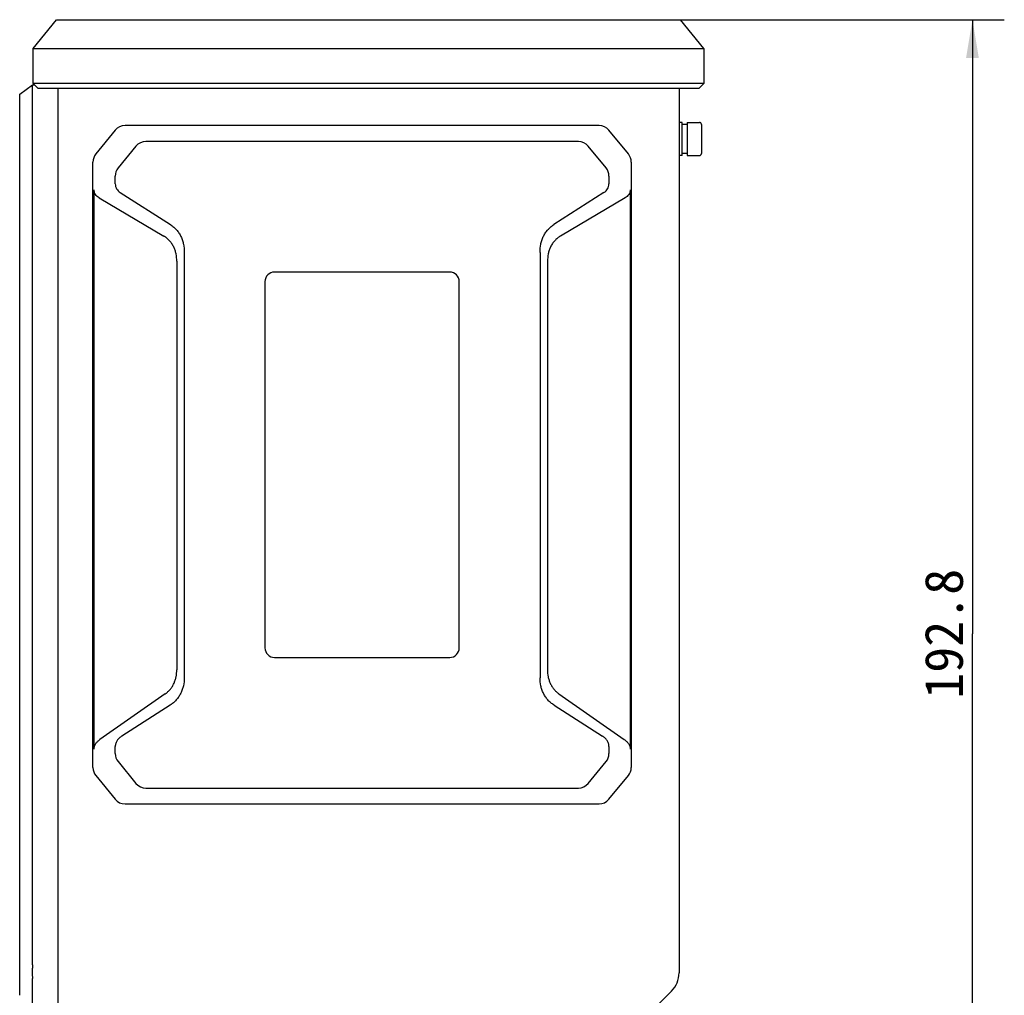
# Model space of a CAD drawing. Header units: millimetres. Extents: x 97 to 455, y 99 to 378.
# Tile 13 of 16: x 282 to 360, y 285 to 362. Entities that reach past the tile are written whole.
import ezdxf
from ezdxf.enums import TextEntityAlignment as Align

# ---------------------------------------------------------------- set-up
doc = ezdxf.new("R2010")
doc.units = ezdxf.units.MM
doc.header["$LTSCALE"] = 32.67
doc.layers.get('0').update_dxf_attribs({"linetype": 'CONTINUOUS'})
doc.layers.add('00_COMPONENTS', color=7, linetype='CONTINUOUS')
doc.layers.add('51__DRAFT_DIMS', color=7, linetype='CONTINUOUS')
doc.styles.get("Standard").update_dxf_attribs({"font": 'simfang.ttf'})
doc.dimstyles.new('DIMSTYLE_3', dxfattribs={"dimtxt": 3, "dimasz": 3, "dimexe": 2.5, "dimexo": 0.5, "dimgap": 0.75, "dimtad": 1, "dimdec": 1, "dimlfac": 2, "dimdsep": 46, "dimtxsty": 'STANDARD', "dimblk": '_FILLED', "dimblk1": '_FILLED', "dimblk2": '_FILLED', "dimcen": 0.09, "dimclrt": 3, "dimazin": 2, "dimtp": 0.5, "dimtm": 0.5, "dimtfac": 1, "dimtdec": 1, "dimtofl": 0, "dimtmove": 0, "dimatfit": 3, "dimldrblk": '_FILLED', "dimfxl": 1, "dimtolj": 1, "dimarcsym": 0})

# ---------------------------------------------------------------- blocks, each defined once
blk = doc.blocks.new('_FILLED')
at = {"color": 0, "linetype": 'ByBlock'}
blk.add_solid([(0, 0), (-1, 0.167), (-1, -0.167)], dxfattribs=at)
blk = doc.blocks.new('*D4')
at = {"layer": '51__DRAFT_DIMS', "color": 4}
for p, q in [((328.875, 361.872), (359.556, 361.872)), ((357.056, 361.872), (357.056, 313.664)), ((357.056, 265.457), (357.056, 313.664)), ((320.271, 265.457), (359.556, 265.457))]:
    blk.add_line(p, q, dxfattribs=at)
at = {"layer": '51__DRAFT_DIMS', "color": 4, "xscale": 3, "yscale": 3, "zscale": 3}
for p, rotation in [((357.056, 361.872), 90), ((357.056, 265.457), 270)]:
    blk.add_blockref('_FILLED', p, dxfattribs=dict(at, rotation=rotation))
at = {"layer": '51__DRAFT_DIMS', "color": 3}
blk.add_text('192.8', height=3, rotation=90, dxfattribs=at).set_placement((356.306, 313.664), align=Align.CENTER)

msp = doc.modelspace()

# ---------------------------------------------------------------- linework, layer by layer
at = {"layer": '00_COMPONENTS', "color": 7}
for p, q in [((283.3299, 359.6216), (285.1799, 361.8716)), ((285.1799, 361.8716), (334.1299, 361.8716)), ((335.9799, 359.6216), (334.1299, 361.8716)), ((283.3299, 356.8716), (283.3299, 359.6216)), ((283.3299, 359.6216), (335.9799, 359.6216)), ((335.9799, 359.6216), (335.9799, 356.8716)), ((282.2799, 356.0166), (283.2799, 356.7666)), ((283.2799, 287.688), (283.2799, 356.7666)), ((283.2799, 356.7666), (283.4349, 356.7666)), ((283.7299, 356.4716), (283.3299, 356.8716)), ((335.9799, 356.8716), (283.3299, 356.8716)), ((335.5799, 356.4716), (283.7299, 356.4716)), ((285.2799, 356.4716), (285.2799, 104.4416)), ((334.0299, 356.4716), (334.0299, 287.0351)), ((335.5799, 356.4716), (335.9799, 356.8716)), ((282.2799, 285.2832), (282.2799, 356.0166)), ((289.7798, 353.1907), (288.2566, 351.3331)), ((327.7566, 353.5566), (290.5531, 353.5566)), ((330.0531, 351.3331), (328.5299, 353.1907)), ((334.2799, 353.8066), (334.0299, 353.8066)), ((334.2799, 351.2066), (334.2799, 353.8066)), ((334.6549, 353.6566), (334.2799, 353.6566)), ((334.6549, 353.8066), (334.6549, 351.2066)), ((334.6549, 353.8066), (335.6299, 353.8066)), ((335.7799, 353.6566), (335.7799, 351.3566)), ((291.4059, 351.9407), (290.0066, 350.2342)), ((326.1306, 352.3066), (292.1792, 352.3066)), ((328.3031, 350.2342), (326.9038, 351.9407)), ((334.2799, 351.2066), (334.0299, 351.2066)), ((334.6549, 351.3566), (334.2799, 351.3566)), ((334.6549, 351.2066), (335.6299, 351.2066)), ((288.0299, 303.1642), (288.0299, 350.6991)), ((330.2799, 350.6991), (330.2799, 303.1642)), ((289.7799, 348.9795), (289.7799, 349.6002)), ((328.5299, 349.6002), (328.5299, 348.9795)), ((288.1174, 304.6128), (288.1174, 348.5164)), ((288.5147, 347.8876), (293.592, 344.8813)), ((290.1715, 348.3061), (294.1138, 345.785)), ((328.1382, 348.3061), (324.1959, 345.785)), ((329.795, 347.8876), (324.7177, 344.8813)), ((330.1924, 348.5164), (330.1924, 304.6128)), ((295.194, 343.6058), (295.194, 310.2099)), ((323.1157, 343.6058), (323.1157, 310.2099)), ((294.6049, 342.9078), (294.6049, 310.8304)), ((323.7049, 342.9078), (323.7049, 310.8304)), ((316.0299, 342.0566), (302.2799, 342.0566)), ((301.5299, 341.3066), (301.5299, 312.5566)), ((316.7799, 312.5566), (316.7799, 341.3066)), ((302.2799, 311.8066), (316.0299, 311.8066)), ((293.7093, 308.9546), (288.5827, 305.3649)), ((324.6004, 308.9546), (329.727, 305.3649)), ((294.0928, 308.0649), (290.2901, 305.633)), ((324.2169, 308.0649), (328.0196, 305.633)), ((289.7799, 304.2631), (289.7799, 304.8175)), ((328.5299, 304.8175), (328.5299, 304.2631)), ((290.0066, 303.629), (291.4059, 301.9226)), ((326.9038, 301.9226), (328.3031, 303.629)), ((288.2566, 302.5301), (289.7798, 300.6726)), ((328.5299, 300.6726), (330.0531, 302.5301)), ((292.1792, 301.5566), (326.1306, 301.5566)), ((290.5531, 300.3066), (327.7566, 300.3066)), ((283.2799, 284.5976), (283.2799, 286.6055)), ((333.4441, 285.6208), (321.3656, 273.5424))]:
    msp.add_line(p, q, dxfattribs=at)
for centre, radius, start, end in [((290.5531, 352.5566), 1, 90, 140.648247), ((327.7566, 352.5566), 1, 39.351753, 90), ((335.6299, 353.6566), 0.15, 0, 90), ((292.1792, 351.3066), 1, 90, 140.648247), ((326.1306, 351.3066), 1, 39.351753, 90), ((289.0299, 350.6991), 1, 140.648247, 180), ((329.2799, 350.6991), 1, 0, 39.351753), ((335.6299, 351.3566), 0.15, 270, 360), ((290.7799, 349.6002), 1, 140.648247, 180), ((327.5299, 349.6002), 1, 0, 39.351753), ((302.2799, 341.3066), 0.75, 90, 180), ((316.0299, 341.3066), 0.75, 0, 90), ((302.2799, 312.5566), 0.75, 180, 270), ((316.0299, 312.5566), 0.75, 270, 360), ((290.7799, 304.2631), 1, 180, 219.351753), ((327.5299, 304.2631), 1, 320.648247, 360), ((289.0299, 303.1642), 1, 180, 219.351753), ((329.2799, 303.1642), 1, 320.648247, 360), ((292.1792, 302.5566), 1, 219.351753, 270), ((326.1306, 302.5566), 1, 270, 320.648247), ((290.5531, 301.3066), 1, 219.351753, 270), ((327.7566, 301.3066), 1, 270, 320.648247), ((332.0299, 287.0351), 2, 315, 360)]:
    msp.add_arc(centre, radius, start, end, dxfattribs=at)
for points, knots in [([(289.7799, 348.9795), (289.7799, 348.9118), (289.7978, 348.7758), (289.8795, 348.5874), (290.0072, 348.4271), (290.1145, 348.3426), (290.1715, 348.3061)], [0, 0, 0, 0, 0.2498997, 0.4997976, 0.7498193, 1, 1, 1, 1]), ([(328.1382, 348.3061), (328.1952, 348.3426), (328.3025, 348.4271), (328.4302, 348.5874), (328.5119, 348.7758), (328.5299, 348.9118), (328.5299, 348.9795)], [0, 0, 0, 0, 0.2501807, 0.5002024, 0.7501003, 1, 1, 1, 1]), ([(288.5147, 347.8876), (288.459, 347.9206), (288.3531, 347.9966), (288.2228, 348.1433), (288.1366, 348.3207), (288.1174, 348.4515), (288.1174, 348.5164)], [0, 0, 0, 0, 0.2494343, 0.4992254, 0.7494231, 1, 1, 1, 1]), ([(330.1924, 348.5164), (330.1924, 348.4515), (330.1732, 348.3207), (330.0869, 348.1433), (329.9566, 347.9966), (329.8507, 347.9206), (329.795, 347.8876)], [0, 0, 0, 0, 0.2505774, 0.5007752, 0.750566, 1, 1, 1, 1]), ([(294.1138, 345.785), (294.2029, 345.728), (294.3732, 345.6011), (294.5982, 345.3759), (294.7887, 345.1208), (294.9423, 344.8421), (295.0585, 344.5458), (295.1651, 344.1358), (295.194, 343.8172), (295.194, 343.6058)], [0, 0, 0, 0, 0.1250152, 0.2500302, 0.3750502, 0.5000797, 0.625121, 0.750174, 1, 1, 1, 1]), ([(323.1157, 343.6058), (323.1157, 343.8172), (323.1446, 344.1358), (323.2512, 344.5458), (323.3674, 344.8421), (323.521, 345.1208), (323.7115, 345.3759), (323.9365, 345.6011), (324.1068, 345.728), (324.1959, 345.785)], [0, 0, 0, 0, 0.249826, 0.374879, 0.4999203, 0.6249498, 0.7499698, 0.8749848, 1, 1, 1, 1]), ([(294.6049, 342.9078), (294.6049, 343.1018), (294.5787, 343.3943), (294.4796, 343.7703), (294.3707, 344.0409), (294.2259, 344.2938), (294.046, 344.5228), (293.8342, 344.7219), (293.675, 344.8322), (293.592, 344.8813)], [0, 0, 0, 0, 0.2504879, 0.375798, 0.5009924, 0.6260298, 0.7508795, 0.8755316, 1, 1, 1, 1]), ([(324.7177, 344.8813), (324.6347, 344.8322), (324.4755, 344.7219), (324.2637, 344.5228), (324.0838, 344.2938), (323.939, 344.0409), (323.8301, 343.7703), (323.731, 343.3943), (323.7049, 343.1018), (323.7049, 342.9078)], [0, 0, 0, 0, 0.1244684, 0.2491205, 0.3739702, 0.4990076, 0.624202, 0.7495121, 1, 1, 1, 1]), ([(293.7093, 308.9546), (293.7829, 309.0061), (293.9235, 309.1189), (294.1097, 309.3149), (294.2679, 309.5347), (294.3958, 309.7738), (294.4925, 310.0273), (294.5811, 310.3779), (294.6049, 310.6499), (294.6049, 310.8304)], [0, 0, 0, 0, 0.1245244, 0.2492212, 0.3740945, 0.4991315, 0.6243048, 0.7495796, 1, 1, 1, 1]), ([(323.7049, 310.8304), (323.7049, 310.6499), (323.7286, 310.3779), (323.8172, 310.0273), (323.914, 309.7738), (324.0418, 309.5347), (324.2, 309.3149), (324.3863, 309.1189), (324.5269, 309.0061), (324.6004, 308.9546)], [0, 0, 0, 0, 0.2504204, 0.3756952, 0.5008685, 0.6259055, 0.7507788, 0.8754756, 1, 1, 1, 1]), ([(295.194, 310.2099), (295.194, 310.0004), (295.1631, 309.6843), (295.0507, 309.2795), (294.9293, 308.9882), (294.7708, 308.7153), (294.5769, 308.4663), (294.3506, 308.2463), (294.1812, 308.1214), (294.0928, 308.0649)], [0, 0, 0, 0, 0.2497783, 0.3748297, 0.4998717, 0.6249063, 0.7499367, 0.8749668, 1, 1, 1, 1]), ([(324.2169, 308.0649), (324.1285, 308.1214), (323.9591, 308.2463), (323.7329, 308.4663), (323.5389, 308.7153), (323.3804, 308.9882), (323.259, 309.2795), (323.1466, 309.6843), (323.1157, 310.0004), (323.1157, 310.2099)], [0, 0, 0, 0, 0.1250332, 0.2500633, 0.3750937, 0.5001282, 0.6251702, 0.7502217, 1, 1, 1, 1]), ([(288.1174, 304.6128), (288.1174, 304.6512), (288.1241, 304.7281), (288.1625, 304.877), (288.2513, 305.0492), (288.4013, 305.2242), (288.5202, 305.3211), (288.5827, 305.3649)], [0, 0, 0, 0, 0.1254744, 0.2508984, 0.5008859, 0.7506024, 1, 1, 1, 1]), ([(290.2901, 305.633), (290.2198, 305.588), (290.0866, 305.4855), (289.9218, 305.2945), (289.827, 305.1055), (289.7868, 304.9429), (289.7799, 304.8592), (289.7799, 304.8175)], [0, 0, 0, 0, 0.2501051, 0.5000582, 0.7497722, 0.8748931, 1, 1, 1, 1]), ([(328.5299, 304.8175), (328.5299, 304.8592), (328.5229, 304.9429), (328.4827, 305.1055), (328.3879, 305.2945), (328.2232, 305.4855), (328.0899, 305.588), (328.0196, 305.633)], [0, 0, 0, 0, 0.1251069, 0.2502278, 0.4999418, 0.7498949, 1, 1, 1, 1]), ([(329.727, 305.3649), (329.7895, 305.3211), (329.9084, 305.2242), (330.0584, 305.0492), (330.1472, 304.877), (330.1856, 304.7281), (330.1924, 304.6512), (330.1924, 304.6128)], [0, 0, 0, 0, 0.2493978, 0.4991143, 0.7491017, 0.8745256, 1, 1, 1, 1]), ([(283.2799, 287.688), (283.2799, 287.5802), (283.2712, 287.3719), (283.2635, 287.1182), (283.266, 286.9314), (283.271, 286.8091), (283.277, 286.702), (283.2799, 286.6358), (283.2799, 286.6055)], [0, 0, 0, 0, 0.2988103, 0.5772659, 0.7028381, 0.8164187, 0.91607, 1, 1, 1, 1])]:
    msp.add_open_spline(points, degree=3, knots=knots, dxfattribs=at)

# ---------------------------------------------------------------- dimensions: what is measured, and where the dimension line sits
at = {"layer": '51__DRAFT_DIMS', "color": 4}
dim = msp.add_linear_dim(base=(357.0563, 265.4566), p1=(328.375, 361.8716), p2=(319.7713, 265.4566), angle=270, dimstyle='DIMSTYLE_3', dxfattribs=at)
dim.commit()
dim.dimension.update_dxf_attribs({"geometry": '*D4', "text_midpoint": (357.0563, 313.752), "dimtype": 160})

doc.saveas('drawing.dxf')
